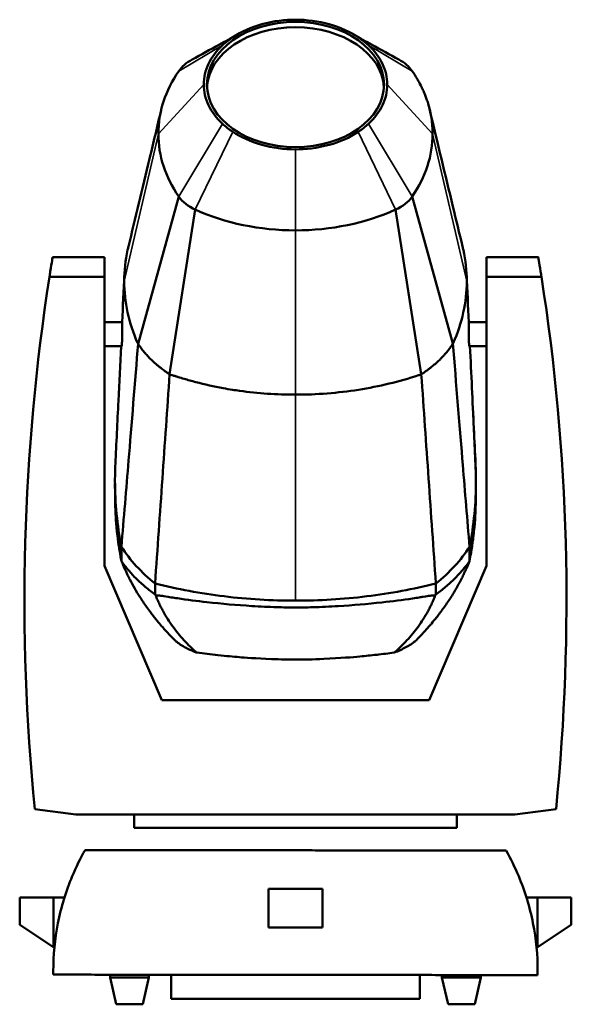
# Model space of a CAD drawing. Header units: millimetres. Extents: x 20 to 2980, y 20 to 2980.
# Tile 4 of 8: x 1281 to 1653, y 1056 to 1721. Entities that reach past the tile are written whole.
import ezdxf

# ---------------------------------------------------------------- set-up
doc = ezdxf.new("R2010")
doc.units = ezdxf.units.MM
doc.layers.add('Visible (ISO)', color=7, linetype='Continuous', lineweight=50)
doc.layers.add('Visible Narrow (ISO)', color=7, linetype='Continuous', lineweight=35)

msp = doc.modelspace()

# ---------------------------------------------------------------- linework, layer by layer
at = {"layer": 'Visible (ISO)'}
for p, q in [((1388.06, 1601.83), (1360.55, 1502.39)), ((1573.15, 1502.4), (1545.64, 1601.83)), ((1399.23, 1592.95), (1381.89, 1481.72)), ((1551.8, 1481.72), (1534.47, 1592.95)), ((1337.96, 1560.84), (1302.91, 1560.84)), ((1337.96, 1560.84), (1337.96, 1547.54)), ((1595.74, 1547.54), (1595.74, 1560.84)), ((1630.78, 1560.84), (1595.74, 1560.84)), ((1337.96, 1547.54), (1300.78, 1547.54)), ((1337.96, 1352.34), (1337.96, 1547.54)), ((1595.74, 1547.54), (1595.74, 1352.34)), ((1632.91, 1547.54), (1595.74, 1547.54)), ((1349.84, 1516.94), (1337.96, 1516.94)), ((1355.19, 1516.94), (1355.19, 1516.94)), ((1578.51, 1516.94), (1578.51, 1516.94)), ((1595.74, 1516.94), (1583.85, 1516.94)), ((1349.46, 1500.68), (1337.96, 1500.68)), ((1361.7, 1500.68), (1361.7, 1500.68)), ((1595.74, 1500.68), (1584.23, 1500.68)), ((1376.55, 1261.42), (1337.96, 1352.34)), ((1349.41, 1355.46), (1349.41, 1355.47)), ((1595.74, 1352.34), (1557.15, 1261.42)), ((1584.29, 1355.47), (1584.29, 1355.46)), ((1557.15, 1261.42), (1376.55, 1261.42)), ((1290.95, 1187.95), (1318.68, 1184.3)), ((1358.01, 1184.3), (1318.68, 1184.3)), ((1358.01, 1184.3), (1575.69, 1184.3)), ((1358.01, 1175.27), (1358.01, 1184.3)), ((1575.69, 1184.3), (1575.69, 1175.27)), ((1615.02, 1184.3), (1575.69, 1184.3)), ((1615.02, 1184.3), (1642.75, 1187.95)), ((1575.69, 1175.27), (1358.01, 1175.27)), ((1448.69, 1107.96), (1448.69, 1133.95)), ((1448.69, 1133.95), (1485, 1133.95)), ((1485, 1133.95), (1485, 1107.96)), ((1280.71, 1128.27), (1280.69, 1109.81)), ((1303.45, 1128.25), (1280.71, 1128.27)), ((1303.42, 1094.67), (1303.45, 1128.25)), ((1303.45, 1128.25), (1310.95, 1128.24)), ((1630.33, 1128.09), (1622.79, 1128.09)), ((1630.33, 1128.09), (1653.03, 1128.09)), ((1630.33, 1094.54), (1630.33, 1128.09)), ((1653.03, 1109.63), (1653.03, 1128.09)), ((1280.69, 1109.81), (1303.42, 1094.67)), ((1485, 1107.96), (1448.69, 1107.96)), ((1653.03, 1109.63), (1630.33, 1094.54)), ((1304.1, 1094.21), (1303.42, 1094.67)), ((1629.61, 1094.06), (1630.33, 1094.54)), ((1341.75, 1074.09), (1341.75, 1076.04)), ((1367.94, 1074.09), (1341.75, 1074.09)), ((1345.81, 1056.03), (1341.75, 1074.09)), ((1363.88, 1056.03), (1367.94, 1074.09)), ((1367.94, 1074.09), (1367.94, 1076.02)), ((1382.85, 1075.92), (1466.85, 1075.92)), ((1382.85, 1059.82), (1382.85, 1075.92)), ((1550.85, 1059.82), (1550.85, 1075.84)), ((1565.75, 1074.09), (1565.75, 1075.82)), ((1591.94, 1074.09), (1565.75, 1074.09)), ((1569.81, 1056.03), (1565.75, 1074.09)), ((1587.88, 1056.03), (1591.94, 1074.09)), ((1591.94, 1074.09), (1591.94, 1075.8)), ((1550.85, 1059.82), (1382.85, 1059.82)), ((1363.88, 1056.03), (1345.81, 1056.03)), ((1587.88, 1056.03), (1569.81, 1056.03))]:
    msp.add_line(p, q, dxfattribs=at)
for centre, start, end in [((2706.34, 1329.16), 171.16842, 185.69737), ((227.36, 1329.16), 354.30263, 8.83158)]:
    msp.add_arc(centre, 1422.42, start, end, dxfattribs=at)
msp.add_ellipse((1466.85, 1677.49), major_axis=(59.8, 0), ratio=0.707107, dxfattribs=at)
for centre, major_axis, start_param, end_param in [((1466.85, 1673.95), (-59.8, 0), 3.183411, 6.241367), ((1415.94, 1677.01), (31, 0), 2.224909, 2.688849), ((1517.76, 1677.01), (31, 0), 0.452743, 0.916683), ((1511.06, 1644.29), (-136.78, 0), 5.830442, 6.283985), ((1511.06, 1644.14), (-136.78, 0), 6.282568, 6.735929), ((1422.64, 1644.14), (136.78, 0), 5.830442, 6.283802), ((1415.94, 1611.42), (-31, 0), 0.452743, 1.001573), ((1517.76, 1611.42), (31, 0), 5.281613, 5.830442), ((1466.89, 1667.73), (-125.54, 0), 1.001573, 1.570251), ((1466.8, 1667.73), (-125.54, 0), 1.570944, 2.14002)]:
    msp.add_ellipse(centre, major_axis=major_axis, ratio=0.707107, start_param=start_param, end_param=end_param, dxfattribs=at)
for points, knots in [([(1424.59, 1709.52), (1430.26, 1713.26), (1436.93, 1716.23), (1452.16, 1720.48), (1459.97, 1721.29), (1466.85, 1721.29)], [0, 0, 0, 0, 2.324901, 2.324901, 4.912866, 4.912866, 4.912866, 4.912866]), ([(1466.85, 1721.29), (1474.6, 1721.29), (1482.34, 1720.25), (1497.59, 1716.01), (1504.08, 1712.84), (1509.1, 1709.52)], [0, 0, 0, 0, 2.324901, 2.324901, 4.912868, 4.912868, 4.912868, 4.912868]), ([(1404.9, 1677.5), (1404.9, 1682.25), (1406.01, 1686.99), (1410.3, 1696.02), (1413.48, 1700.24), (1417.54, 1704.01)], [0, 0, 0, 0, 2.013615, 2.013615, 4.040082, 4.040082, 4.040082, 4.040082]), ([(1417.54, 1704.01), (1418.61, 1705), (1419.73, 1705.95), (1422.08, 1707.79), (1423.31, 1708.68), (1424.59, 1709.52)], [0, 0, 0, 0, 0.525923, 0.525923, 1.051846, 1.051846, 1.051846, 1.051846]), ([(1509.1, 1709.52), (1510.39, 1708.68), (1511.62, 1707.79), (1513.97, 1705.95), (1515.09, 1705), (1516.15, 1704.01)], [0, 0, 0, 0, 0.525923, 0.525923, 1.051846, 1.051846, 1.051846, 1.051846]), ([(1516.15, 1704.01), (1520.22, 1700.23), (1523.4, 1695.99), (1527.71, 1686.96), (1528.8, 1682.22), (1528.8, 1677.48)], [0, 0, 0, 0, 2.015825, 2.015825, 4.032862, 4.032862, 4.032862, 4.032862]), ([(1545.64, 1686.6), (1546.83, 1684.86), (1548.23, 1682.66), (1550.28, 1679.09), (1551.35, 1677.05), (1552.23, 1675.23), (1552.66, 1674.31), (1553.18, 1673.16), (1553.78, 1671.78), (1554.53, 1669.93), (1555.4, 1667.59), (1557.13, 1662.35), (1558.9, 1654.56), (1559.42, 1647.65), (1559.42, 1644.19)], [0, 0, 0, 0, 0.819296, 1.02412, 1.638591, 1.741003, 1.843415, 2.048239, 2.253063, 2.457887, 2.867535, 3.277183, 4.744908, 6.212633, 6.212633, 6.212633, 6.212633]), ([(1417.54, 1650.96), (1413.48, 1654.74), (1410.29, 1659), (1405.98, 1668.03), (1404.9, 1672.75), (1404.9, 1677.5)], [0, 0, 0, 0, 2.015289, 2.015289, 4.043463, 4.043463, 4.043463, 4.043463]), ([(1516.15, 1650.96), (1520.22, 1654.74), (1523.4, 1658.99), (1527.71, 1668.01), (1528.8, 1672.73), (1528.8, 1677.48)], [0, 0, 0, 0, 2.013615, 2.013615, 4.040082, 4.040082, 4.040082, 4.040082]), ([(1354.09, 1568.07), (1358.73, 1587.1), (1363.52, 1607.09), (1370.94, 1638.24), (1373.54, 1649.21), (1376.15, 1660.25)], [0, 0, 0, 0, 9.314077, 9.314077, 14.302373, 14.302373, 14.302373, 14.302373]), ([(1557.57, 1660.1), (1562.79, 1638.1), (1567.97, 1616.34), (1575.28, 1585.95), (1577.47, 1576.89), (1579.63, 1567.99)], [0.026568, 0.026568, 0.026568, 0.026568, 10.000926, 10.000926, 14.301583, 14.301583, 14.301583, 14.301583]), ([(1424.59, 1645.45), (1423.31, 1646.3), (1422.08, 1647.18), (1419.73, 1649.02), (1418.61, 1649.98), (1417.54, 1650.96)], [0, 0, 0, 0, 0.525923, 0.525923, 1.051846, 1.051846, 1.051846, 1.051846]), ([(1509.1, 1645.45), (1510.39, 1646.3), (1511.62, 1647.18), (1513.97, 1649.02), (1515.09, 1649.98), (1516.15, 1650.96)], [0, 0, 0, 0, 0.525923, 0.525923, 1.051846, 1.051846, 1.051846, 1.051846]), ([(1466.82, 1633.68), (1459.08, 1633.68), (1451.34, 1634.73), (1436.11, 1638.97), (1429.62, 1642.14), (1424.59, 1645.45)], [0, 0, 0, 0, 2.323654, 2.323654, 4.910214, 4.910214, 4.910214, 4.910214]), ([(1509.1, 1645.45), (1503.43, 1641.71), (1496.76, 1638.74), (1481.52, 1634.49), (1473.7, 1633.68), (1466.82, 1633.68)], [0, 0, 0, 0, 2.326148, 2.326148, 4.915521, 4.915521, 4.915521, 4.915521]), ([(1354.09, 1568.07), (1353.9, 1567.28), (1353.72, 1566.5), (1352.01, 1558.73), (1351.24, 1551.65), (1351.24, 1544.58)], [-3.369084, -3.369084, -3.369084, -3.369084, -3.029427, -3.029427, 0, 0, 0, 0]), ([(1579.63, 1567.99), (1579.82, 1567.2), (1580, 1566.4), (1581.69, 1558.65), (1582.46, 1551.62), (1582.46, 1544.58)], [4.608603, 4.608603, 4.608603, 4.608603, 5.001619, 5.001619, 8.434283, 8.434283, 8.434283, 8.434283]), ([(1300.78, 1547.54), (1300.99, 1548.86), (1301.18, 1550.09), (1301.87, 1554.44), (1302.26, 1556.88), (1302.79, 1560.08), (1302.91, 1560.84), (1302.91, 1560.84)], [32.57704, 32.57704, 32.57704, 32.57704, 33.414064, 33.414064, 35.797371, 35.797371, 38.180678, 38.180678, 38.180678, 38.180678]), ([(1630.78, 1560.84), (1630.78, 1560.84), (1630.91, 1560.08), (1631.43, 1556.88), (1631.83, 1554.44), (1632.52, 1550.09), (1632.71, 1548.86), (1632.91, 1547.54)], [38.180678, 38.180678, 38.180678, 38.180678, 40.563984, 40.563984, 42.947291, 42.947291, 43.784315, 43.784315, 43.784315, 43.784315]), ([(1351.24, 1544.58), (1351.24, 1537.54), (1352, 1530.51), (1355.03, 1516.6), (1357.29, 1509.72), (1360.36, 1502.8), (1360.46, 1502.6), (1360.55, 1502.39)], [-8.434283, -8.434283, -8.434283, -8.434283, -5.00162, -5.00162, -1.569046, -1.569046, -1.463152, -1.463152, -1.463152, -1.463152]), ([(1582.46, 1544.58), (1582.46, 1537.5), (1581.68, 1530.43), (1578.62, 1516.45), (1576.34, 1509.54), (1573.27, 1502.66), (1573.21, 1502.53), (1573.15, 1502.4)], [0, 0, 0, 0, 3.029427, 3.029427, 6.058773, 6.058773, 6.118233, 6.118233, 6.118233, 6.118233]), ([(1349.84, 1516.94), (1349.85, 1516.94), (1349.85, 1516.86), (1349.85, 1516.52), (1349.85, 1516.23), (1349.85, 1515.5), (1349.85, 1515.06), (1349.85, 1514.56)], [-0.6396643, -0.6396643, -0.6396643, -0.6396643, -0.4396975, -0.4396975, -0.2127326, -0.2127326, 0, 0, 0, 0]), ([(1583.85, 1514.56), (1583.85, 1515.06), (1583.85, 1515.5), (1583.85, 1516.23), (1583.85, 1516.52), (1583.85, 1516.86), (1583.85, 1516.94), (1583.85, 1516.94)], [0, 0, 0, 0, 0.2131144, 0.2131144, 0.4405057, 0.4405057, 0.6396658, 0.6396658, 0.6396658, 0.6396658]), ([(1349.85, 1514.56), (1349.85, 1514.3), (1349.85, 1514.02), (1349.85, 1513.73), (1349.85, 1513.43), (1349.85, 1513.12), (1349.85, 1512.79), (1349.85, 1512.69), (1349.85, 1512.6), (1349.85, 1512.5), (1349.85, 1512.13), (1349.85, 1511.75), (1349.85, 1511.35), (1349.85, 1510.92), (1349.85, 1510.48), (1349.85, 1510.03), (1349.85, 1509.94), (1349.85, 1509.85), (1349.85, 1509.76), (1349.84, 1509.18), (1349.84, 1508.61), (1349.84, 1508.03), (1349.84, 1507.71), (1349.83, 1507.39), (1349.83, 1507.07), (1349.82, 1506.67), (1349.82, 1506.28), (1349.81, 1505.9), (1349.8, 1505.52), (1349.8, 1505.15), (1349.79, 1504.8), (1349.78, 1504.47), (1349.77, 1504.15), (1349.76, 1503.86), (1349.76, 1503.8), (1349.75, 1503.74), (1349.75, 1503.68), (1349.74, 1503.4), (1349.73, 1503.13), (1349.72, 1502.88), (1349.7, 1502.62), (1349.69, 1502.37), (1349.67, 1502.15), (1349.66, 1501.92), (1349.64, 1501.72), (1349.62, 1501.54), (1349.62, 1501.46), (1349.61, 1501.38), (1349.6, 1501.31), (1349.58, 1501.13), (1349.56, 1500.99), (1349.54, 1500.89), (1349.52, 1500.77), (1349.49, 1500.7), (1349.47, 1500.69), (1349.47, 1500.68), (1349.47, 1500.68), (1349.46, 1500.68), (1349.46, 1500.68), (1349.46, 1500.68), (1349.46, 1500.68)], [-2.56046, -2.56046, -2.56046, -2.56046, -2.449621, -2.449621, -2.449621, -2.336801, -2.336801, -2.336801, -2.304272, -2.304272, -2.304272, -2.179563, -2.179563, -2.179563, -2.042671, -2.042671, -2.042671, -2.015285, -2.015285, -2.015285, -1.842219, -1.842219, -1.842219, -1.744384, -1.744384, -1.744384, -1.62191, -1.62191, -1.62191, -1.499436, -1.499436, -1.499436, -1.386408, -1.386408, -1.386408, -1.363385, -1.363385, -1.363385, -1.25502, -1.25502, -1.25502, -1.138035, -1.138035, -1.138035, -1.018054, -1.018054, -1.018054, -0.963577, -0.963577, -0.963577, -0.823208, -0.823208, -0.823208, -0.659037, -0.659037, -0.659037, -0.643506, -0.643506, -0.643506, -0.640759, -0.640759, -0.640759, -0.640759]), ([(1584.23, 1500.68), (1584.22, 1500.68), (1584.21, 1500.71), (1584.19, 1500.75), (1584.18, 1500.78), (1584.17, 1500.82), (1584.16, 1500.88), (1584.14, 1500.97), (1584.12, 1501.1), (1584.1, 1501.25), (1584.09, 1501.4), (1584.07, 1501.56), (1584.05, 1501.76), (1584.04, 1501.95), (1584.02, 1502.17), (1584.01, 1502.4), (1584.01, 1502.44), (1584, 1502.49), (1584, 1502.53), (1583.99, 1502.75), (1583.97, 1503), (1583.96, 1503.26), (1583.95, 1503.55), (1583.94, 1503.85), (1583.93, 1504.17), (1583.92, 1504.48), (1583.91, 1504.81), (1583.9, 1505.15), (1583.9, 1505.32), (1583.89, 1505.5), (1583.89, 1505.68), (1583.88, 1506.07), (1583.88, 1506.48), (1583.87, 1506.89), (1583.87, 1507.35), (1583.86, 1507.82), (1583.86, 1508.29), (1583.86, 1508.46), (1583.86, 1508.62), (1583.85, 1508.78), (1583.85, 1509.31), (1583.85, 1509.84), (1583.85, 1510.36), (1583.85, 1510.8), (1583.85, 1511.23), (1583.85, 1511.65), (1583.85, 1511.73), (1583.85, 1511.8), (1583.85, 1511.88), (1583.85, 1512.23), (1583.85, 1512.58), (1583.85, 1512.91), (1583.85, 1513.23), (1583.85, 1513.53), (1583.85, 1513.83), (1583.85, 1514.08), (1583.85, 1514.33), (1583.85, 1514.56)], [-1.920368, -1.920368, -1.920368, -1.920368, -1.817058, -1.817058, -1.817058, -1.742275, -1.742275, -1.742275, -1.613582, -1.613582, -1.613582, -1.496539, -1.496539, -1.496539, -1.380484, -1.380484, -1.380484, -1.360617, -1.360617, -1.360617, -1.252682, -1.252682, -1.252682, -1.136455, -1.136455, -1.136455, -1.021328, -1.021328, -1.021328, -0.963521, -0.963521, -0.963521, -0.835196, -0.835196, -0.835196, -0.692468, -0.692468, -0.692468, -0.643936, -0.643936, -0.643936, -0.484697, -0.484697, -0.484697, -0.349288, -0.349288, -0.349288, -0.325458, -0.325458, -0.325458, -0.210372, -0.210372, -0.210372, -0.098502, -0.098502, -0.098502, 0, 0, 0, 0]), ([(1345.28, 1421.19), (1345.94, 1434.71), (1346.63, 1449.15), (1347.91, 1475.94), (1348.49, 1488.27), (1349.07, 1500.68)], [0, 0, 0, 0, 6.592206, 6.592206, 12.053569, 12.053569, 12.053569, 12.053569]), ([(1360.55, 1502.39), (1358.65, 1477.65), (1356.1, 1446.58), (1352.61, 1404.36), (1350.93, 1384.25), (1349.32, 1365.13)], [0, 0, 0, 0, 10.253799, 10.253799, 18.812596, 18.812596, 18.812596, 18.812596]), ([(1360.55, 1502.39), (1360.68, 1502.19), (1360.81, 1502), (1360.94, 1501.8), (1361.46, 1501.03), (1361.92, 1500.36), (1362.41, 1499.7), (1362.51, 1499.56), (1362.61, 1499.42), (1362.72, 1499.27), (1363.32, 1498.48), (1364.02, 1497.57), (1364.77, 1496.67), (1364.82, 1496.61), (1364.86, 1496.56), (1364.91, 1496.51), (1364.95, 1496.45), (1365, 1496.4), (1365.04, 1496.35), (1365.13, 1496.24), (1365.22, 1496.13), (1365.31, 1496.03), (1365.49, 1495.81), (1365.68, 1495.6), (1365.86, 1495.39), (1366.23, 1494.97), (1366.61, 1494.54), (1367, 1494.13), (1367.78, 1493.28), (1368.59, 1492.44), (1369.38, 1491.67), (1370.38, 1490.69), (1371.45, 1489.7), (1372.61, 1488.69), (1373.16, 1488.21), (1373.74, 1487.72), (1374.29, 1487.27), (1374.83, 1486.83), (1375.34, 1486.42), (1375.85, 1486.03), (1376.82, 1485.27), (1377.75, 1484.58), (1378.75, 1483.87), (1379.24, 1483.52), (1379.76, 1483.17), (1380.3, 1482.8), (1380.83, 1482.44), (1381.36, 1482.08), (1381.89, 1481.72)], [-3.841465, -3.841465, -3.841465, -3.841465, -3.747993, -3.747993, -3.747993, -3.381168, -3.381168, -3.381168, -3.303399, -3.303399, -3.303399, -2.872173, -2.872173, -2.872173, -2.846573, -2.846573, -2.846573, -2.821064, -2.821064, -2.821064, -2.770281, -2.770281, -2.770281, -2.669421, -2.669421, -2.669421, -2.468724, -2.468724, -2.468724, -2.057413, -2.057413, -2.057413, -1.540021, -1.540021, -1.540021, -1.294689, -1.294689, -1.294689, -1.056347, -1.056347, -1.056347, -0.596821, -0.596821, -0.596821, -0.36685, -0.36685, -0.36685, -0.143661, -0.143661, -0.143661, -0.143661]), ([(1573.15, 1502.4), (1573.07, 1502.27), (1572.99, 1502.15), (1572.9, 1502.02), (1572.72, 1501.74), (1572.52, 1501.44), (1572.31, 1501.13), (1572.09, 1500.81), (1571.86, 1500.49), (1571.64, 1500.18), (1571.53, 1500.02), (1571.42, 1499.87), (1571.32, 1499.73), (1571.21, 1499.59), (1571.12, 1499.46), (1571.02, 1499.33), (1570.92, 1499.19), (1570.81, 1499.05), (1570.7, 1498.91), (1570.6, 1498.77), (1570.48, 1498.62), (1570.37, 1498.47), (1570.02, 1498.02), (1569.65, 1497.56), (1569.31, 1497.14), (1569.2, 1497), (1569.08, 1496.86), (1568.97, 1496.72), (1568.74, 1496.45), (1568.52, 1496.18), (1568.28, 1495.9), (1568.03, 1495.62), (1567.78, 1495.33), (1567.53, 1495.04), (1567.27, 1494.75), (1567.02, 1494.47), (1566.77, 1494.2), (1566.52, 1493.93), (1566.28, 1493.67), (1566.02, 1493.4), (1565.52, 1492.88), (1564.96, 1492.31), (1564.41, 1491.77), (1564.11, 1491.47), (1563.81, 1491.17), (1563.49, 1490.87), (1563.18, 1490.58), (1562.86, 1490.28), (1562.53, 1489.98), (1561.89, 1489.39), (1561.22, 1488.8), (1560.54, 1488.22), (1560.21, 1487.93), (1559.86, 1487.65), (1559.52, 1487.36), (1559.17, 1487.08), (1558.83, 1486.8), (1558.48, 1486.52), (1558.3, 1486.38), (1558.13, 1486.24), (1557.94, 1486.1), (1557.37, 1485.65), (1556.71, 1485.15), (1556.14, 1484.73), (1555.95, 1484.59), (1555.77, 1484.46), (1555.61, 1484.34), (1555.44, 1484.23), (1555.3, 1484.12), (1555.17, 1484.03), (1555.04, 1483.94), (1554.93, 1483.86), (1554.8, 1483.77), (1554.68, 1483.68), (1554.54, 1483.58), (1554.39, 1483.48), (1554.1, 1483.28), (1553.77, 1483.06), (1553.39, 1482.8), (1552.87, 1482.44), (1552.33, 1482.08), (1551.8, 1481.72)], [0.067144, 0.067144, 0.067144, 0.067144, 0.092258, 0.092258, 0.092258, 0.147232, 0.147232, 0.147232, 0.203753, 0.203753, 0.203753, 0.232558, 0.232558, 0.232558, 0.261703, 0.261703, 0.261703, 0.291168, 0.291168, 0.291168, 0.32093, 0.32093, 0.32093, 0.411721, 0.411721, 0.411721, 0.442382, 0.442382, 0.442382, 0.504086, 0.504086, 0.504086, 0.566042, 0.566042, 0.566042, 0.62793, 0.62793, 0.62793, 0.689433, 0.689433, 0.689433, 0.809975, 0.809975, 0.809975, 0.876723, 0.876723, 0.876723, 0.941796, 0.941796, 0.941796, 1.069317, 1.069317, 1.069317, 1.13259, 1.13259, 1.13259, 1.196049, 1.196049, 1.196049, 1.22797, 1.22797, 1.22797, 1.325133, 1.325133, 1.325133, 1.358186, 1.358186, 1.358186, 1.391687, 1.391687, 1.391687, 1.425714, 1.425714, 1.425714, 1.460362, 1.460362, 1.460362, 1.527682, 1.527682, 1.527682, 1.621449, 1.621449, 1.621449, 1.621449]), ([(1573.15, 1502.4), (1575.14, 1476.96), (1577.88, 1443.58), (1581.29, 1402.28), (1582.87, 1383.23), (1584.38, 1365.13)], [0, 0, 0, 0, 10.566301, 10.566301, 18.876688, 18.876688, 18.876688, 18.876688]), ([(1584.62, 1500.68), (1585.51, 1481.87), (1586.39, 1463.21), (1587.65, 1437.01), (1588.04, 1428.93), (1588.41, 1421.2)], [1.727577, 1.727577, 1.727577, 1.727577, 10.001462, 10.001462, 13.783773, 13.783773, 13.783773, 13.783773]), ([(1381.89, 1481.72), (1380.27, 1458.23), (1378.64, 1434.69), (1375.36, 1387.56), (1373.71, 1363.94), (1372.06, 1340.33)], [-19.1091, -19.1091, -19.1091, -19.1091, -9.566767, -9.566767, 0, 0, 0, 0]), ([(1381.89, 1481.72), (1382.45, 1481.54), (1383.01, 1481.35), (1383.57, 1481.17), (1384.03, 1481.01), (1384.47, 1480.87), (1384.81, 1480.76), (1385.2, 1480.63), (1385.48, 1480.54), (1385.78, 1480.44), (1386.35, 1480.26), (1387.01, 1480.05), (1387.73, 1479.82), (1388.88, 1479.45), (1390.21, 1479.05), (1391.68, 1478.61), (1394.03, 1477.92), (1396.74, 1477.15), (1399.66, 1476.39), (1405.42, 1474.9), (1411.98, 1473.44), (1418.01, 1472.34), (1420.22, 1471.93), (1422.35, 1471.57), (1424.34, 1471.26), (1425.92, 1471.01), (1427.51, 1470.77), (1429.11, 1470.55), (1441.53, 1468.82), (1454.19, 1467.94), (1466.85, 1467.94)], [-8.562626, -8.562626, -8.562626, -8.562626, -8.381185, -8.381185, -8.381185, -8.233357, -8.233357, -8.233357, -8.062967, -8.062967, -8.062967, -7.735946, -7.735946, -7.735946, -7.219252, -7.219252, -7.219252, -6.391472, -6.391472, -6.391472, -4.763066, -4.763066, -4.763066, -4.167989, -4.167989, -4.167989, -3.694274, -3.694274, -3.694274, 0, 0, 0, 0]), ([(1551.8, 1481.72), (1551.14, 1481.5), (1550.48, 1481.28), (1536.91, 1476.76), (1523.34, 1473.47), (1495.42, 1469.06), (1481.13, 1467.94), (1466.85, 1467.94)], [2.572842, 2.572842, 2.572842, 2.572842, 3.04742, 3.04742, 12.276225, 12.276225, 21.478732, 21.478732, 21.478732, 21.478732]), ([(1551.8, 1481.72), (1553.43, 1458.23), (1555.06, 1434.7), (1558.34, 1387.56), (1559.98, 1363.94), (1561.63, 1340.33)], [0, 0, 0, 0, 9.528917, 9.528917, 19.083274, 19.083274, 19.083274, 19.083274]), ([(1349.32, 1365.13), (1347.88, 1372.53), (1346.8, 1379.97), (1345.36, 1394.88), (1345, 1402.35), (1345, 1409.82)], [-6.339264, -6.339264, -6.339264, -6.339264, -3.16974, -3.16974, 0, 0, 0, 0]), ([(1345.14, 1394.33), (1345.13, 1394.81), (1345.12, 1395.29), (1345.1, 1396.17), (1345.1, 1396.58), (1345.09, 1397.09), (1345.09, 1397.18), (1345.09, 1397.35), (1345.09, 1397.44), (1345.09, 1397.59), (1345.09, 1397.65), (1345.08, 1397.83), (1345.08, 1397.93), (1345.08, 1398.09), (1345.08, 1398.16), (1345.08, 1398.32), (1345.08, 1398.41), (1345.07, 1398.64), (1345.07, 1398.77), (1345.07, 1399.21), (1345.06, 1399.54), (1345.05, 1400.54), (1345.04, 1401.23), (1345.02, 1403.4), (1345.01, 1404.9), (1345.01, 1406.86), (1345.01, 1407.33), (1345.01, 1407.81)], [0, 0, 0, 0, 0.171025, 0.171025, 0.300475, 0.300475, 0.32648, 0.32648, 0.352769, 0.352769, 0.378897, 0.378897, 0.431227, 0.431227, 0.482893, 0.482893, 0.534804, 0.534804, 0.586901, 0.586901, 0.692052, 0.692052, 0.899611, 0.899611, 1.349536, 1.349536, 1.492927, 1.492927, 1.492927, 1.492927]), ([(1588.69, 1409.82), (1588.69, 1402.35), (1588.33, 1394.88), (1586.89, 1379.97), (1585.81, 1372.53), (1584.38, 1365.13)], [0, 0, 0, 0, 3.16973, 3.16973, 6.339544, 6.339544, 6.339544, 6.339544]), ([(1345.14, 1394.33), (1345.18, 1392.88), (1345.23, 1391.47), (1345.42, 1387.26), (1345.69, 1380.86), (1346.87, 1371), (1347.06, 1369.58), (1347.4, 1367.1), (1347.56, 1366.03), (1347.85, 1364.18), (1347.97, 1363.4), (1348.21, 1362), (1348.31, 1361.4), (1348.49, 1360.37), (1348.56, 1359.95), (1348.78, 1358.76), (1348.9, 1358.15), (1349.18, 1356.67), (1349.29, 1356.11), (1349.41, 1355.46)], [4.64204, 4.64204, 4.64204, 4.64204, 5.102415, 5.102415, 5.679896, 5.679896, 5.77747, 5.77747, 5.850797, 5.850797, 5.906517, 5.906517, 5.948915, 5.948915, 5.981664, 5.981664, 6.034073, 6.034073, 6.099127, 6.099127, 6.099127, 6.099127]), ([(1584.29, 1355.46), (1584.66, 1357.44), (1584.89, 1358.54), (1585.44, 1361.66), (1585.54, 1362.29), (1585.78, 1363.74), (1585.91, 1364.55), (1586.54, 1368.68), (1586.97, 1372.01), (1588.16, 1383.2), (1588.42, 1389.59), (1588.52, 1393.65)], [0.000012, 0.000012, 0.000012, 0.000012, 0.849866, 0.849866, 1.059095, 1.059095, 1.342911, 1.342911, 2.466427, 2.466427, 5.077134, 5.077134, 5.077134, 5.077134]), ([(1372.06, 1340.33), (1367.45, 1344.04), (1363.22, 1348), (1355.61, 1356.29), (1352.24, 1360.63), (1349.32, 1365.13)], [-4.19604, -4.19604, -4.19604, -4.19604, -2.098201, -2.098201, 0, 0, 0, 0]), ([(1349.41, 1355.47), (1349.41, 1355.97), (1349.4, 1356.32), (1349.4, 1357.49), (1349.39, 1357.85), (1349.39, 1358.78), (1349.38, 1359.02), (1349.38, 1359.52), (1349.38, 1360.27), (1349.37, 1361.24), (1349.37, 1361.55), (1349.36, 1362.64), (1349.36, 1362.98), (1349.35, 1364.25), (1349.35, 1364.58), (1349.34, 1365.09)], [0.0000137, 0.0000137, 0.0000137, 0.0000137, 0.2151475, 0.2151475, 0.3995213, 0.3995213, 0.5086515, 0.5086515, 0.5343363, 0.5343363, 0.551562, 0.551562, 0.5851834, 0.5851834, 0.629832, 0.629832, 0.629832, 0.629832]), ([(1584.38, 1365.13), (1581.46, 1360.64), (1578.08, 1356.3), (1570.47, 1348), (1566.25, 1344.04), (1561.63, 1340.33)], [-4.198797, -4.198797, -4.198797, -4.198797, -2.098972, -2.098972, -0.000001, -0.000001, -0.000001, -0.000001]), ([(1584.36, 1365.09), (1584.35, 1364.68), (1584.35, 1364.39), (1584.34, 1363.38), (1584.34, 1363.15), (1584.33, 1361.76), (1584.33, 1360.92), (1584.32, 1359.64), (1584.31, 1359.29), (1584.31, 1358.03), (1584.3, 1357.73), (1584.29, 1356.36), (1584.29, 1356.03), (1584.29, 1355.47)], [-0.7455785, -0.7455785, -0.7455785, -0.7455785, -0.6609591, -0.6609591, -0.5816785, -0.5816785, -0.4597504, -0.4597504, -0.3962026, -0.3962026, -0.2418918, -0.2418918, -0.000001, -0.000001, -0.000001, -0.000001]), ([(1372.1, 1332.91), (1370.75, 1333.95), (1369.73, 1334.67), (1367.62, 1336.29), (1366.54, 1337.16), (1363.38, 1339.8), (1361.37, 1341.62), (1357.57, 1345.39), (1355.79, 1347.33), (1353.27, 1350.32), (1352.46, 1351.33), (1350.69, 1353.65), (1349.98, 1354.68), (1349.41, 1355.47)], [0.000529, 0.000529, 0.000529, 0.000529, 0.616601, 0.616601, 1.288336, 1.288336, 2.631023, 2.631023, 3.966641, 3.966641, 4.634282, 4.634282, 5.474622, 5.474622, 5.474622, 5.474622]), ([(1349.41, 1355.46), (1350.27, 1353.4), (1350.72, 1352.25), (1351.93, 1349.52), (1352.18, 1348.96), (1352.79, 1347.63), (1353.15, 1346.87), (1354.02, 1345.06), (1354.53, 1344.04), (1357.12, 1339.01), (1359.38, 1335.08), (1362.52, 1330.15), (1363.24, 1329.06), (1365.55, 1325.63), (1367.2, 1323.31), (1369.55, 1320.16), (1370.21, 1319.31), (1372.03, 1316.98), (1373.22, 1315.5), (1375.34, 1312.96), (1376.27, 1311.87), (1378.61, 1309.2), (1380.07, 1307.58), (1383.25, 1304.19), (1384.56, 1302.87), (1385.99, 1301.38)], [-8.154091, -8.154091, -8.154091, -8.154091, -7.331172, -7.331172, -7.094686, -7.094686, -6.779379, -6.779379, -6.36929, -6.36929, -4.719704, -4.719704, -4.249007, -4.249007, -3.221227, -3.221227, -2.834617, -2.834617, -2.155829, -2.155829, -1.642876, -1.642876, -0.877212, -0.877212, -0.000539, -0.000539, -0.000539, -0.000539]), ([(1547.7, 1301.38), (1548.71, 1302.42), (1549.76, 1303.47), (1551.7, 1305.52), (1552.1, 1305.94), (1553.03, 1306.95), (1553.53, 1307.49), (1554.75, 1308.83), (1555.44, 1309.6), (1556.5, 1310.81), (1556.89, 1311.25), (1557.7, 1312.2), (1558.14, 1312.7), (1559.71, 1314.57), (1560.83, 1315.94), (1562.56, 1318.12), (1563.18, 1318.91), (1565.42, 1321.83), (1566.99, 1323.99), (1570.09, 1328.47), (1571.61, 1330.8), (1575.26, 1336.71), (1577.29, 1340.33), (1579.63, 1344.97), (1580.08, 1345.9), (1580.88, 1347.57), (1581.2, 1348.27), (1581.78, 1349.54), (1582.01, 1350.05), (1583.24, 1352.85), (1583.6, 1353.81), (1584.29, 1355.46)], [-5.42506, -5.42506, -5.42506, -5.42506, -4.963711, -4.963711, -4.8399, -4.8399, -4.663653, -4.663653, -4.430573, -4.430573, -4.295995, -4.295995, -4.142357, -4.142357, -3.733372, -3.733372, -3.500096, -3.500096, -2.879789, -2.879789, -2.231861, -2.231861, -1.260272, -1.260272, -1.019145, -1.019145, -0.834154, -0.834154, -0.680866, -0.680866, -0.000012, -0.000012, -0.000012, -0.000012]), ([(1561.59, 1332.91), (1562.95, 1333.95), (1563.96, 1334.67), (1566.08, 1336.29), (1567.16, 1337.16), (1570.32, 1339.8), (1572.33, 1341.62), (1576.12, 1345.39), (1577.91, 1347.33), (1580.43, 1350.32), (1581.24, 1351.33), (1583.01, 1353.65), (1583.72, 1354.68), (1584.29, 1355.47)], [0.000569, 0.000569, 0.000569, 0.000569, 0.616594, 0.616594, 1.288314, 1.288314, 2.630971, 2.630971, 3.966544, 3.966544, 4.634162, 4.634162, 5.474547, 5.474547, 5.474547, 5.474547]), ([(1466.84, 1328.77), (1450.74, 1328.77), (1434.64, 1329.74), (1402.88, 1333.62), (1387.24, 1336.51), (1372.06, 1340.33)], [0, 0, 0, 0, 4.831852, 4.831852, 9.660842, 9.660842, 9.660842, 9.660842]), ([(1372.1, 1332.91), (1372.1, 1333.77), (1372.09, 1335.46), (1372.09, 1336.52), (1372.09, 1337.4), (1372.08, 1339.09), (1372.07, 1339.64), (1372.08, 1340.32)], [-0.6848872, -0.6848872, -0.6848872, -0.6848872, -0.6185397, -0.6185397, -0.2972327, -0.2972327, -0.0025828, -0.0025828, -0.0025828, -0.0025828]), ([(1561.63, 1340.33), (1546.45, 1336.51), (1530.82, 1333.62), (1499.05, 1329.74), (1482.95, 1328.77), (1466.84, 1328.77)], [0, 0, 0, 0, 4.833509, 4.833509, 9.66988, 9.66988, 9.66988, 9.66988]), ([(1561.62, 1340.32), (1561.63, 1339.96), (1561.62, 1339.61), (1561.61, 1338.69), (1561.61, 1338.18), (1561.61, 1337.7), (1561.61, 1337.58), (1561.61, 1336.91), (1561.6, 1334.08), (1561.59, 1332.91)], [-2.298576, -2.298576, -2.298576, -2.298576, -1.75723, -1.75723, -1.159849, -1.159849, -0.496314, -0.496314, -0.000263, -0.000263, -0.000263, -0.000263]), ([(1372.45, 1332.4), (1372.39, 1332.49), (1372.33, 1332.57), (1372.22, 1332.74), (1372.16, 1332.82), (1372.1, 1332.91)], [0, 0, 0, 0, 0.03560426, 0.03560426, 0.07037483, 0.07037483, 0.07037483, 0.07037483]), ([(1561.24, 1332.39), (1560.93, 1332.37), (1560.63, 1332.34), (1558.85, 1332.22), (1558.3, 1332.18), (1556.36, 1331.98), (1555.37, 1331.75), (1552.12, 1331.21), (1551.34, 1331.08), (1548.98, 1330.71), (1547.48, 1330.48), (1539.13, 1329.22), (1532.14, 1328.34), (1515.44, 1326.53), (1505.66, 1325.7), (1490.07, 1324.75), (1484.26, 1324.49), (1474.35, 1324.2), (1470.43, 1324.13), (1462.43, 1324.15), (1458.51, 1324.23), (1448.74, 1324.52), (1443, 1324.79), (1427.17, 1325.76), (1417.11, 1326.63), (1400.4, 1328.48), (1393.74, 1329.35), (1385.75, 1330.55), (1384.29, 1330.78), (1382.2, 1331.11), (1381.57, 1331.21), (1378.4, 1331.74), (1377.39, 1331.97), (1375.45, 1332.18), (1374.89, 1332.22), (1372.96, 1332.35), (1372.76, 1332.37), (1372.45, 1332.4)], [-2.885366, -2.885366, -2.885366, -2.885366, -2.793196, -2.793196, -2.742118, -2.742118, -2.622828, -2.622828, -2.58023, -2.58023, -2.514228, -2.514228, -2.225344, -2.225344, -1.824389, -1.824389, -1.593912, -1.593912, -1.420112, -1.420112, -1.247236, -1.247236, -1.026319, -1.026319, -0.623843, -0.623843, -0.354107, -0.354107, -0.293764, -0.293764, -0.264738, -0.264738, -0.151564, -0.151564, -0.101009, -0.101009, -0.000862, -0.000862, -0.000862, -0.000862]), ([(1400.22, 1293.63), (1399.07, 1294.6), (1397.51, 1296.02), (1394.35, 1299.1), (1392.95, 1300.54), (1388.84, 1305), (1386.33, 1308.08), (1381.61, 1314.59), (1379.41, 1318.04), (1376.99, 1322.47), (1376.52, 1323.36), (1375.72, 1324.93), (1375.38, 1325.61), (1374.59, 1327.27), (1374.21, 1328.13), (1373.22, 1330.36), (1372.86, 1331.19), (1372.45, 1332.4)], [0.000001, 0.000001, 0.000001, 0.000001, 0.724817, 0.724817, 1.321874, 1.321874, 2.514165, 2.514165, 3.748461, 3.748461, 4.055317, 4.055317, 4.289441, 4.289441, 4.646242, 4.646242, 4.947294, 4.947294, 4.947294, 4.947294]), ([(1533.47, 1293.63), (1534.61, 1294.59), (1536.15, 1295.98), (1539.32, 1299.07), (1540.7, 1300.49), (1544.77, 1304.9), (1547.28, 1307.97), (1552.02, 1314.49), (1554.23, 1317.96), (1556.68, 1322.41), (1557.15, 1323.3), (1557.95, 1324.89), (1558.29, 1325.57), (1559.09, 1327.25), (1559.47, 1328.09), (1560.47, 1330.35), (1560.84, 1331.18), (1561.24, 1332.39)], [0.000001, 0.000001, 0.000001, 0.000001, 0.716529, 0.716529, 1.298219, 1.298219, 2.453204, 2.453204, 3.661166, 3.661166, 3.96178, 3.96178, 4.19231, 4.19231, 4.549554, 4.549554, 4.850386, 4.850386, 4.850386, 4.850386]), ([(1561.59, 1332.91), (1561.54, 1332.82), (1561.48, 1332.74), (1561.36, 1332.57), (1561.3, 1332.48), (1561.24, 1332.39)], [-0.07101345, -0.07101345, -0.07101345, -0.07101345, -0.03592125, -0.03592125, 0, 0, 0, 0]), ([(1400.22, 1293.63), (1399.71, 1293.83), (1398.86, 1294.17), (1397.65, 1294.67), (1397.02, 1294.94), (1395.21, 1295.75), (1394.05, 1296.32), (1391.67, 1297.58), (1390.46, 1298.29), (1387.79, 1300), (1386.77, 1300.78), (1386.16, 1301.24)], [-1.119583, -1.119583, -1.119583, -1.119583, -1.010535, -1.010535, -0.891187, -0.891187, -0.653535, -0.653535, -0.375996, -0.375996, -0.000001, -0.000001, -0.000001, -0.000001]), ([(1533.47, 1293.63), (1534.32, 1293.97), (1535.02, 1294.25), (1536.32, 1294.78), (1537.01, 1295.08), (1539, 1296), (1540.26, 1296.63), (1542.59, 1297.91), (1543.67, 1298.56), (1546.05, 1300.11), (1546.96, 1300.81), (1547.54, 1301.24)], [-1.153992, -1.153992, -1.153992, -1.153992, -1.035606, -1.035606, -0.896586, -0.896586, -0.619945, -0.619945, -0.355402, -0.355402, -0.000001, -0.000001, -0.000001, -0.000001]), ([(1533.47, 1293.63), (1531.36, 1293.39), (1529.63, 1293.16), (1525.85, 1292.69), (1523.42, 1292.41), (1517.36, 1291.73), (1514.56, 1291.43), (1505.46, 1290.61), (1497.27, 1289.9), (1478.23, 1289.04), (1472.84, 1288.99), (1461.6, 1288.98), (1457.26, 1289.02), (1440.64, 1289.65), (1431.82, 1290.34), (1424.46, 1290.94), (1420.41, 1291.29), (1412.43, 1292.17), (1409.34, 1292.51), (1404.66, 1293.07), (1402.82, 1293.33), (1400.22, 1293.63)], [-7.440737, -7.440737, -7.440737, -7.440737, -7.19395, -7.19395, -6.953865, -6.953865, -6.230254, -6.230254, -5.449994, -5.449994, -4.901481, -4.901481, -4.206829, -4.206829, -3.172608, -3.172608, -1.420506, -1.420506, -0.809077, -0.809077, -0.000001, -0.000001, -0.000001, -0.000001]), ([(1303.38, 1076.08), (1303.37, 1076.9), (1303.36, 1077.71), (1303.36, 1089.11), (1304.39, 1100.02), (1308.66, 1121.65), (1311.91, 1132.37), (1318.7, 1148.66), (1321.58, 1154.54), (1324.77, 1160.21)], [-76.496863, -76.496863, -76.496863, -76.496863, -76.252501, -76.252501, -73.076362, -73.076362, -69.900222, -69.900222, -68.025483, -68.025483, -68.025483, -68.025483]), ([(1609.08, 1159.94), (1612.2, 1154.35), (1615.03, 1148.56), (1621.78, 1132.37), (1625.03, 1121.65), (1629.3, 1100.03), (1630.33, 1089.12), (1630.33, 1077.61), (1630.32, 1076.69), (1630.31, 1075.76)], [-84.441224, -84.441224, -84.441224, -84.441224, -82.597122, -82.597122, -79.420979, -79.420979, -76.244835, -76.244835, -75.968702, -75.968702, -75.968702, -75.968702])]:
    msp.add_open_spline(points, degree=3, knots=knots, dxfattribs=at)
for points in [[(1415.18, 1704.31), (1419.32, 1706.6), (1423.36, 1708.9), (1427.28, 1711.19)], [(1506.41, 1711.2), (1510.32, 1708.9), (1514.37, 1706.61), (1518.51, 1704.31)], [(1397.07, 1694.4), (1403.08, 1697.67), (1409.11, 1700.95), (1415.5, 1704.49)], [(1518.2, 1704.49), (1524.58, 1700.95), (1530.62, 1697.67), (1536.62, 1694.4)], [(1349.84, 1516.94), (1350.34, 1527.62), (1350.84, 1538.34), (1351.34, 1549.1)], [(1582.36, 1549.1), (1582.86, 1538.34), (1583.36, 1527.62), (1583.86, 1516.94)], [(1345, 1409.82), (1345, 1413.61), (1345.1, 1417.4), (1345.28, 1421.19)], [(1588.41, 1421.2), (1588.6, 1417.41), (1588.69, 1413.61), (1588.69, 1409.82)], [(1588.68, 1407.76), (1588.69, 1403.06), (1588.64, 1398.34), (1588.52, 1393.65)], [(1386.16, 1301.24), (1386.1, 1301.29), (1386.05, 1301.33), (1385.99, 1301.38)], [(1547.54, 1301.24), (1547.59, 1301.29), (1547.65, 1301.33), (1547.7, 1301.38)]]:
    msp.add_open_spline(points, degree=3, dxfattribs=at)
for points, weights in [([(1324.77, 1160.21), (1466.91, 1160.07), (1609.08, 1159.94)], [1, 0.999999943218, 1]), ([(1630.31, 1075.76), (1466.84, 1075.92), (1303.38, 1076.08)], [1, 0.999999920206, 1])]:
    msp.add_rational_spline(points, weights, degree=2, dxfattribs=at)
at = {"layer": 'Visible Narrow (ISO)'}
for p, q in [((1388.06, 1686.6), (1417.54, 1704.01)), ((1415.5, 1704.49), (1424.59, 1709.52)), ((1518.2, 1704.49), (1509.1, 1709.52)), ((1545.64, 1686.6), (1516.15, 1704.01)), ((1374.28, 1644.19), (1404.9, 1677.5)), ((1559.42, 1644.19), (1528.8, 1677.48)), ((1388.06, 1601.83), (1417.54, 1650.96)), ((1545.64, 1601.83), (1516.15, 1650.96)), ((1374.28, 1644.23), (1351.24, 1544.58)), ((1399.23, 1592.95), (1424.59, 1645.45)), ((1534.47, 1592.95), (1509.1, 1645.45)), ((1582.46, 1544.58), (1559.42, 1644.19)), ((1466.82, 1578.95), (1466.82, 1633.68)), ((1466.85, 1467.94), (1466.82, 1578.95)), ((1351.24, 1544.58), (1349.85, 1514.56)), ((1583.85, 1514.56), (1582.46, 1544.58)), ((1349.21, 1500.68), (1345, 1409.82)), ((1588.69, 1409.82), (1584.49, 1500.68)), ((1466.84, 1328.77), (1466.85, 1467.94))]:
    msp.add_line(p, q, dxfattribs=at)

doc.saveas('drawing.dxf')
